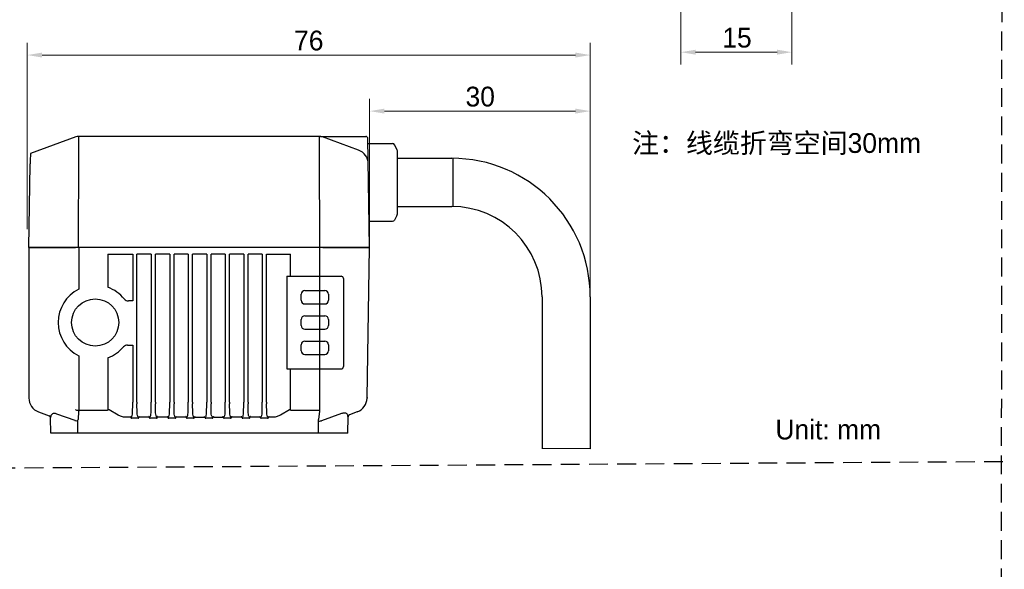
# Model space of a CAD drawing. Header units: millimetres. Extents: x 2329 to 5782, y 1296 to 2780.
# Tile 27 of 123: x 2870 to 3070, y 2217 to 2329. Entities that reach past the tile are written whole.
import ezdxf

# ---------------------------------------------------------------- set-up
doc = ezdxf.new("R2010")
doc.units = ezdxf.units.MM
doc.header["$LTSCALE"] = 0.3
doc.linetypes.add('DASHED', pattern=[19.05, 12.7, -6.35])
doc.layers.add('00-轮廓线', color=7, linetype='Continuous', lineweight=30)
for name, color, linetype in [('00_COMPONENTS', 7, 'Continuous'), ('20_ALL_FEATURES', 7, 'Continuous'), ('50_ALL_DETAILS', 7, 'Continuous'), ('51__DRAFT_DIMS', 7, 'Continuous')]:
    doc.layers.add(name, color=color, linetype=linetype)
doc.styles.add('尺寸值样式', font='兰亭黑 GBK.TTF', dxfattribs={"height": 4})
doc.dimstyles.new('DE（32)', dxfattribs={"dimscale": 0, "dimtxt": 3, "dimasz": 3, "dimexe": 2.5, "dimexo": 0, "dimtad": 1, "dimtoh": 1, "dimdec": 3, "dimlfac": 0.666667, "dimdsep": 46, "dimtxsty": '尺寸值样式', "dimblk": '_FILLED', "dimcen": 0, "dimclrd": 8, "dimclre": 8, "dimclrt": 7, "dimadec": 0, "dimazin": 0, "dimtp": 0.001, "dimtm": 0.001, "dimtfac": 1, "dimtdec": 3, "dimtmove": 0, "dimatfit": 3, "dimldrblk": '_FILLED', "dimfxl": 1, "dimtolj": 1, "dimlwd": 15, "dimlwe": 15, "dimarcsym": 0})

# ---------------------------------------------------------------- blocks, each defined once
blk = doc.blocks.new('_FILLED')
at = {"color": 0, "linetype": 'ByBlock'}
blk.add_solid([(0, 0), (-1, 0.167), (-1, -0.167)], dxfattribs=at)
blk = doc.blocks.new('*D66')
at = {"layer": '51__DRAFT_DIMS', "color": 8, "lineweight": 15}
for p, q in [((3004.04, 2345.65), (3004.04, 2319.45)), ((3026.54, 2345.65), (3026.54, 2319.45)), ((3007.04, 2321.95), (3023.54, 2321.95))]:
    blk.add_line(p, q, dxfattribs=at)
at = {"layer": 'Defpoints', "color": 0}
for p in [(3004.04, 2345.65), (3026.54, 2345.65), (3026.54, 2321.95)]:
    blk.add_point(p, dxfattribs=at)
at = {"layer": '51__DRAFT_DIMS', "color": 8, "linetype": 'ByBlock', "lineweight": 15, "xscale": 3, "yscale": 3, "zscale": 3, "rotation": 180}
blk.add_blockref('_FILLED', (3004.04, 2321.95), dxfattribs=at)
at = {"layer": '51__DRAFT_DIMS', "color": 8, "linetype": 'ByBlock', "lineweight": 15, "xscale": 3, "yscale": 3, "zscale": 3}
blk.add_blockref('_FILLED', (3026.54, 2321.95), dxfattribs=at)
at = {"layer": '51__DRAFT_DIMS', "color": 7, "insert": (3015.42, 2326.89), "char_height": 4, "attachment_point": 2, "style": '尺寸值样式'}
blk.add_mtext('\\A1;15', dxfattribs=at)
blk = doc.blocks.new('*D73')
at = {"layer": '51__DRAFT_DIMS', "color": 8, "lineweight": 15}
for p, q in [((2941.03, 2282.42), (2941.03, 2312.53)), ((2985.7, 2272.44), (2985.7, 2312.53)), ((2944.03, 2310.03), (2982.7, 2310.03))]:
    blk.add_line(p, q, dxfattribs=at)
at = {"layer": 'Defpoints', "color": 0}
for p in [(2985.7, 2310.03), (2941.03, 2282.42), (2985.7, 2272.44)]:
    blk.add_point(p, dxfattribs=at)
at = {"layer": '51__DRAFT_DIMS', "color": 8, "linetype": 'ByBlock', "lineweight": 15, "xscale": 3, "yscale": 3, "zscale": 3, "rotation": 180}
blk.add_blockref('_FILLED', (2941.03, 2310.03), dxfattribs=at)
at = {"layer": '51__DRAFT_DIMS', "color": 8, "linetype": 'ByBlock', "lineweight": 15, "xscale": 3, "yscale": 3, "zscale": 3}
blk.add_blockref('_FILLED', (2985.7, 2310.03), dxfattribs=at)
at = {"layer": '51__DRAFT_DIMS', "color": 7, "insert": (2963.42, 2314.97), "char_height": 4, "attachment_point": 2, "style": '尺寸值样式'}
blk.add_mtext('\\A1;\\A1;30', dxfattribs=at)
blk = doc.blocks.new('*D74')
at = {"layer": '51__DRAFT_DIMS', "color": 8, "lineweight": 15}
for p, q in [((2871.7, 2286.16), (2871.7, 2323.87)), ((2985.7, 2272.44), (2985.7, 2323.87)), ((2874.7, 2321.37), (2982.7, 2321.37))]:
    blk.add_line(p, q, dxfattribs=at)
at = {"layer": 'Defpoints', "color": 0}
for p in [(2985.7, 2321.37), (2871.7, 2286.16), (2985.7, 2272.44)]:
    blk.add_point(p, dxfattribs=at)
at = {"layer": '51__DRAFT_DIMS', "color": 8, "linetype": 'ByBlock', "lineweight": 15, "xscale": 3, "yscale": 3, "zscale": 3, "rotation": 180}
blk.add_blockref('_FILLED', (2871.7, 2321.37), dxfattribs=at)
at = {"layer": '51__DRAFT_DIMS', "color": 8, "linetype": 'ByBlock', "lineweight": 15, "xscale": 3, "yscale": 3, "zscale": 3}
blk.add_blockref('_FILLED', (2985.7, 2321.37), dxfattribs=at)
at = {"layer": '51__DRAFT_DIMS', "color": 7, "insert": (2928.7, 2326.31), "char_height": 4, "attachment_point": 2, "style": '尺寸值样式'}
blk.add_mtext('\\A1;76', dxfattribs=at)

msp = doc.modelspace()

# ---------------------------------------------------------------- linework, layer by layer
at = {"layer": '00-轮廓线', "linetype": 'DASHED'}
for p, q in [((3069.10102, 2428.98334), (3068.13528, 1338.08001)), ((2762.5821, 2237.18276), (3069.54641, 2239.18035))]:
    msp.add_line(p, q, dxfattribs=at)
at = {"layer": '00_COMPONENTS'}
for p, q in [((2940.69965, 2303.48682), (2945.67154, 2303.48682)), ((2946.54129, 2302.30354), (2946.07403, 2303.23807)), ((2946.69965, 2289.59109), (2946.69965, 2301.63255)), ((2946.54129, 2288.9201), (2946.07403, 2287.98557)), ((2941.02832, 2287.73682), (2945.67154, 2287.73682)), ((2872.06282, 2282.41568), (2873.34056, 2282.41353)), ((2873.47928, 2282.42123), (2881.47693, 2282.42123)), ((2882.11086, 2282.42123), (2882.11086, 2273.98524)), ((2930.94577, 2282.42123), (2882.11086, 2282.42123)), ((2888.03381, 2281.10763), (2888.03381, 2274.39315)), ((2888.03381, 2281.10763), (2888.07429, 2281.06672)), ((2888.03381, 2281.10763), (2893.04422, 2281.10763)), ((2893.04422, 2281.10763), (2893.04422, 2271.63561)), ((2896.79422, 2281.10763), (2893.91241, 2281.10763)), ((2900.54422, 2281.10763), (2897.66241, 2281.10763)), ((2904.29422, 2281.10763), (2901.41241, 2281.10763)), ((2908.04422, 2281.10763), (2905.16241, 2281.10763)), ((2911.79422, 2281.10763), (2908.91241, 2281.10763)), ((2915.54422, 2281.10763), (2912.66241, 2281.10763)), ((2919.29422, 2281.10763), (2916.41241, 2281.10763)), ((2920.16241, 2281.10763), (2925.02282, 2281.10763)), ((2925.02282, 2276.64623), (2925.02282, 2281.10763)), ((2930.94577, 2276.64623), (2930.94577, 2282.42123)), ((2931.5797, 2282.42123), (2939.57694, 2282.42123)), ((2940.9938, 2282.42115), (2939.71577, 2282.42576)), ((2940.9938, 2282.42115), (2941.02832, 2282.42123)), ((2924.24707, 2276.64623), (2935.25332, 2276.64623)), ((2930.94879, 2273.72123), (2930.94577, 2276.64623)), ((2927.15332, 2271.77123), (2927.15332, 2272.97123)), ((2927.90332, 2273.72123), (2931.95332, 2273.72123)), ((2930.9422, 2271.02123), (2930.9422, 2273.72123)), ((2932.70332, 2272.97123), (2932.70332, 2271.77123)), ((2893.04422, 2271.63561), (2892.16712, 2271.63561)), ((2927.90332, 2271.02123), (2931.95332, 2271.02123)), ((2930.94879, 2268.62123), (2930.94879, 2271.02123)), ((2927.90332, 2268.62123), (2931.95332, 2268.62123))]:
    msp.add_line(p, q, dxfattribs=at)
at = {"layer": '00_COMPONENTS', "color": 7}
for p, q in [((2946.69965, 2300.48682), (2957.64965, 2300.48682)), ((2946.69965, 2290.73682), (2957.64965, 2290.73682)), ((2872.02832, 2282.42123), (2872.02832, 2252.00127)), ((2893.91241, 2251.12689), (2893.91241, 2281.10763)), ((2896.79422, 2281.10763), (2896.79422, 2251.12689)), ((2897.66241, 2251.12689), (2897.66241, 2281.10763)), ((2900.54422, 2281.10763), (2900.54422, 2251.12689)), ((2901.41241, 2251.12689), (2901.41241, 2281.10763)), ((2904.29422, 2281.10763), (2904.29422, 2251.12689)), ((2905.16241, 2251.12689), (2905.16241, 2281.10763)), ((2908.04422, 2281.10763), (2908.04422, 2251.12689)), ((2908.91241, 2251.12689), (2908.91241, 2281.10763)), ((2911.79422, 2281.10763), (2911.79422, 2251.12689)), ((2912.66241, 2251.12689), (2912.66241, 2281.10763)), ((2915.54422, 2281.10763), (2915.54422, 2251.12689)), ((2916.41241, 2251.12689), (2916.41241, 2281.10763)), ((2919.29422, 2281.10763), (2919.29422, 2251.12689)), ((2920.16241, 2251.12689), (2920.16241, 2281.10763)), ((2940.49765, 2252.01952), (2941.02832, 2282.42123)), ((2924.24707, 2276.64623), (2924.24707, 2257.89623)), ((2935.70332, 2276.19623), (2935.70332, 2258.34623)), ((2975.94965, 2272.43682), (2975.94965, 2241.74995)), ((2985.69965, 2272.43682), (2985.69965, 2241.73398)), ((2927.15332, 2266.67123), (2927.15332, 2267.87123)), ((2930.9422, 2265.92123), (2930.9422, 2268.62123)), ((2932.70332, 2267.87123), (2932.70332, 2266.67123)), ((2927.90332, 2265.92123), (2931.95332, 2265.92123)), ((2930.94879, 2263.52123), (2930.94879, 2265.92123)), ((2927.90332, 2263.52123), (2931.95332, 2263.52123)), ((2930.9422, 2260.82123), (2930.9422, 2263.52123)), ((2892.00406, 2262.71068), (2893.04422, 2262.71068)), ((2893.04422, 2262.71068), (2893.04422, 2251.12689)), ((2927.15332, 2261.57123), (2927.15332, 2262.77123)), ((2932.70332, 2262.77123), (2932.70332, 2261.57123)), ((2882.11086, 2260.55722), (2882.11086, 2249.33336)), ((2888.03381, 2260.14932), (2888.03381, 2249.56147)), ((2927.90332, 2260.82123), (2931.95332, 2260.82123)), ((2930.94577, 2249.33336), (2930.94879, 2260.82123)), ((2924.24707, 2257.89623), (2935.25332, 2257.89623)), ((2925.02282, 2249.56147), (2925.02282, 2257.89623)), ((2872.02832, 2252.10649), (2872.02832, 2252.00127)), ((2940.49923, 2252.11016), (2940.49673, 2251.96662)), ((2874.00226, 2249.18219), (2876.10351, 2248.41739)), ((2882.08287, 2249.33304), (2881.97575, 2247.64509)), ((2882.11086, 2249.54549), (2887.95687, 2249.54549)), ((2890.08659, 2248.56219), (2888.25707, 2249.60763)), ((2893.01206, 2249.03004), (2893.04259, 2250.79384)), ((2893.94457, 2249.03004), (2893.91404, 2250.79384)), ((2896.76206, 2249.03004), (2896.79259, 2250.79384)), ((2897.69457, 2249.03004), (2897.66404, 2250.79384)), ((2900.51206, 2249.03004), (2900.54259, 2250.79384)), ((2901.44457, 2249.03004), (2901.41404, 2250.79384)), ((2904.26206, 2249.03004), (2904.29259, 2250.79384)), ((2905.19457, 2249.03004), (2905.16404, 2250.79384)), ((2908.01206, 2249.03004), (2908.04259, 2250.79384)), ((2908.94457, 2249.03004), (2908.91404, 2250.79384)), ((2911.76206, 2249.03004), (2911.79259, 2250.79384)), ((2912.69457, 2249.03004), (2912.66404, 2250.79384)), ((2915.51206, 2249.03004), (2915.54259, 2250.79384)), ((2916.44457, 2249.03004), (2916.41404, 2250.79384)), ((2919.26206, 2249.03004), (2919.29259, 2250.79384)), ((2920.19457, 2249.03004), (2920.16404, 2250.79384)), ((2924.79956, 2249.60763), (2922.97004, 2248.56219)), ((2925.0994, 2249.54549), (2930.94577, 2249.54549)), ((2930.74588, 2247.64398), (2930.96517, 2249.33336)), ((2930.94577, 2249.54549), (2930.96999, 2249.54534)), ((2938.52325, 2249.1999), (2936.95683, 2248.62977)), ((2876.39953, 2248.00239), (2876.41939, 2247.99342)), ((2876.45332, 2244.92123), (2876.39953, 2248.00239)), ((2877.59461, 2248.82256), (2881.30569, 2247.48879)), ((2881.95619, 2244.92123), (2881.95619, 2247.33475)), ((2892.41243, 2248.10763), (2891.57501, 2248.10763)), ((2894.12386, 2247.91786), (2892.83254, 2247.91789)), ((2896.16243, 2248.10763), (2894.54421, 2248.10763)), ((2897.87386, 2247.91786), (2896.58254, 2247.91789)), ((2899.91243, 2248.10763), (2898.29421, 2248.10763)), ((2901.62386, 2247.91786), (2900.33254, 2247.91789)), ((2903.66243, 2248.10763), (2902.04421, 2248.10763)), ((2905.3744, 2247.91793), (2904.08254, 2247.91789)), ((2905.79421, 2248.10763), (2907.41243, 2248.10763)), ((2909.1244, 2247.91793), (2907.83224, 2247.91793)), ((2909.54421, 2248.10763), (2911.16243, 2248.10763)), ((2912.87386, 2247.91786), (2911.58224, 2247.91793)), ((2914.91243, 2248.10763), (2913.29421, 2248.10763)), ((2916.62386, 2247.91786), (2915.33254, 2247.91789)), ((2918.66243, 2248.10763), (2917.04421, 2248.10763)), ((2920.37386, 2247.91786), (2919.08254, 2247.91789)), ((2921.48162, 2248.10763), (2920.79421, 2248.10763)), ((2930.67517, 2244.92123), (2930.67517, 2247.64509)), ((2931.36861, 2247.43567), (2935.41564, 2248.90005)), ((2936.60332, 2244.92123), (2936.6608, 2248.21477)), ((2936.60332, 2244.92123), (2876.45332, 2244.92123)), ((2985.70165, 2241.75234), (2975.90788, 2241.76559))]:
    msp.add_line(p, q, dxfattribs=at)
msp.add_circle((2885.45332, 2267.27123), 4.76955, dxfattribs=at)
at = {"layer": '00_COMPONENTS'}
for centre, radius, start, end in [((2945.67154, 2303.03682), 0.45, 26.5650512, 90), ((2945.19965, 2301.63272), 1.5, 0, 26.5650512), ((2942.49722, 2293.66275), 5.76522, 309.0279097, 309.1708699), ((2945.19965, 2289.59092), 1.5, 333.4349488, 0), ((2945.67154, 2288.18682), 0.45, 270, 333.4349488), ((2940.72832, 2285.04623), 0.3, 332.3669514, 0), ((2881.79389, 2040.48927), 241.93217, 89.9249348, 90.0750652), ((2931.26274, 2040.48927), 241.93217, 89.9249348, 90.0750652), ((2935.25332, 2276.19623), 0.45, 0, 90), ((2885.45332, 2267.27123), 7.575, 38.8845939, 70.0829382), ((2927.90332, 2272.97123), 0.75, 90, 180), ((2931.95332, 2272.97123), 0.75, 0, 90), ((2892.16712, 2272.68561), 1.05, 218.8845939, 270), ((2927.90332, 2271.77123), 0.75, 180, 270), ((2931.95332, 2271.77123), 0.75, 270, 0), ((2927.90332, 2267.87123), 0.75, 90, 180), ((2931.95332, 2267.87123), 0.75, 0, 90)]:
    msp.add_arc(centre, radius, start, end, dxfattribs=at)
at = {"layer": '00_COMPONENTS', "color": 7}
for centre, radius, start, end in [((2957.64965, 2272.43682), 28.05, 0, 90), ((2957.64965, 2272.43682), 18.3, 0, 90), ((2885.45332, 2267.27123), 7.5, 116.4656414, 243.5343586), ((2927.90332, 2266.67123), 0.75, 180, 270), ((2931.95332, 2266.67123), 0.75, 270, 0), ((2927.90332, 2262.77123), 0.75, 90, 180), ((2931.95332, 2262.77123), 0.75, 0, 90), ((2885.45332, 2267.27123), 7.575, 289.9170618, 319.4207507), ((2892.00406, 2261.66068), 1.05, 90, 139.4207507), ((2927.90332, 2261.57123), 0.75, 180, 270), ((2931.95332, 2261.57123), 0.75, 270, 0), ((2935.25332, 2258.34623), 0.45, 270, 0), ((2875.02832, 2252.00127), 3, 180, 250), ((2861.44971, 2251.1154), 31.59452, 359.4168532, 0.020826), ((2925.50419, 2251.11539), 31.59178, 179.9791478, 180.583173), ((2865.19971, 2251.1154), 31.59452, 359.4168532, 0.020826), ((2929.25419, 2251.11539), 31.59178, 179.9791478, 180.583173), ((2868.94971, 2251.1154), 31.59452, 359.4168532, 0.020826), ((2933.00419, 2251.11539), 31.59178, 179.9791478, 180.583173), ((2872.69971, 2251.1154), 31.59452, 359.4168532, 0.020826), ((2936.75419, 2251.11539), 31.59178, 179.9791478, 180.583173), ((2876.44971, 2251.1154), 31.59452, 359.4168532, 0.020826), ((2940.50419, 2251.11539), 31.59178, 179.9791478, 180.583173), ((2880.19971, 2251.1154), 31.59452, 359.4168532, 0.020826), ((2944.25419, 2251.11539), 31.59178, 179.9791478, 180.583173), ((2883.94971, 2251.1154), 31.59452, 359.4168532, 0.020826), ((2948.00419, 2251.11539), 31.59178, 179.9791478, 180.583173), ((2887.69971, 2251.1154), 31.59452, 359.4168532, 0.020826), ((2951.75419, 2251.11539), 31.59178, 179.9791478, 180.583173), ((2937.49719, 2252.01898), 3, 290, 359), ((2881.18129, 2248.18056), 1.45825, 76.8004801, 78.302957), ((2882.11086, 2247.67063), 1.87486, 89.9999862, 91.0689954), ((2882.11086, 2248.13332), 1.20004, 90.0000228, 91.3361824), ((2875.9496, 2247.99453), 0.45, 1, 70), ((2875.81085, 2247.91916), 0.61305, 6.9574241, 8.0477462), ((2880.67786, 2246.08397), 1.53874, 64.7148122, 65.9194383), ((2930.67516, 2245.87955), 1.4552, 87.7614109, 89.9997426), ((2931.0009, 2248.45146), 1.08029, 284.9151502, 289.8997488), ((2937.11074, 2248.20691), 0.45, 110, 179)]:
    msp.add_arc(centre, radius, start, end, dxfattribs=at)
at = {"layer": '00_COMPONENTS'}
for points, knots in [([(2872.02832, 2282.42123), (2872.029, 2282.42065), (2872.03165, 2282.41903), (2872.03851, 2282.41802), (2872.04919, 2282.41664), (2872.05783, 2282.41568), (2872.06282, 2282.41568)], [0, 0, 0, 0, 0.073683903, 0.265171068, 0.574989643, 1, 1, 1, 1]), ([(2873.47928, 2282.42123), (2873.46516, 2282.42123), (2873.43843, 2282.4193), (2873.4009, 2282.41719), (2873.36876, 2282.41563), (2873.34928, 2282.41351), (2873.34056, 2282.41352)], [0, 0, 0, 0, 0.304891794, 0.577951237, 0.811738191, 1, 1, 1, 1]), ([(2939.57694, 2282.42123), (2939.59107, 2282.42123), (2939.6178, 2282.42313), (2939.65535, 2282.42488), (2939.68753, 2282.42514), (2939.70706, 2282.4258), (2939.71577, 2282.42576)], [0, 0, 0, 0, 0.305019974, 0.578143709, 0.811854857, 1, 1, 1, 1])]:
    msp.add_open_spline(points, degree=3, knots=knots, dxfattribs=at)
at = {"layer": '00_COMPONENTS', "color": 7}
for points in [[(2873.99501, 2249.18593), (2873.99725, 2249.1844), (2873.9997, 2249.18312), (2874.00226, 2249.18219)], [(2888.03381, 2249.56147), (2888.01075, 2249.54905), (2887.98306, 2249.54549), (2887.95687, 2249.54549)], [(2925.0994, 2249.54549), (2925.07332, 2249.5455), (2925.04578, 2249.54911), (2925.02282, 2249.56147)]]:
    msp.add_open_spline(points, degree=3, dxfattribs=at)
for points, knots in [([(2881.51427, 2249.60028), (2881.6041, 2249.57923), (2881.79097, 2249.55028), (2881.97971, 2249.54338), (2882.07588, 2249.54517)], [0, 0, 0, 0, 0.489590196, 1, 1, 1, 1]), ([(2888.25707, 2249.60764), (2888.23966, 2249.60347), (2888.16557, 2249.58654), (2888.091, 2249.57171), (2888.03381, 2249.56147)], [0, 0, 0, 0, 0.235576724, 1, 1, 1, 1]), ([(2925.02282, 2249.56147), (2925.00334, 2249.56495), (2924.92863, 2249.57889), (2924.85424, 2249.59461), (2924.79956, 2249.60761)], [0, 0, 0, 0, 0.260414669, 1, 1, 1, 1]), ([(2876.41939, 2247.99342), (2876.43456, 2248.13526), (2876.47595, 2248.345), (2876.59412, 2248.5975), (2876.71924, 2248.75896), (2876.89123, 2248.87952), (2877.10903, 2248.93511), (2877.35276, 2248.91442), (2877.51376, 2248.85862), (2877.59461, 2248.82256)], [0, 0, 0, 0, 0.243511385, 0.359683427, 0.473369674, 0.588361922, 0.711512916, 0.848889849, 1, 1, 1, 1]), ([(2881.33509, 2247.47528), (2881.38238, 2247.45296), (2881.58045, 2247.37342), (2881.79537, 2247.33817), (2881.95619, 2247.33491)], [0, 0, 0, 0, 0.245324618, 1, 1, 1, 1]), ([(2881.9562, 2247.33475), (2881.95854, 2247.36326), (2881.9658, 2247.46667), (2881.97069, 2247.57021), (2881.97567, 2247.64509)], [0, 0, 0, 0, 0.276004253, 1, 1, 1, 1]), ([(2891.57501, 2248.10763), (2891.30567, 2248.10763), (2890.7781, 2248.19053), (2890.29969, 2248.42218), (2890.08659, 2248.56219)], [0, 0, 0, 0, 0.513694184, 1, 1, 1, 1]), ([(2892.60908, 2248.29124), (2892.59945, 2248.27034), (2892.57806, 2248.22921), (2892.53741, 2248.17203), (2892.48452, 2248.12346), (2892.43654, 2248.10759), (2892.41243, 2248.10763)], [0, 0, 0, 0, 0.2449084, 0.492154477, 0.743429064, 1, 1, 1, 1]), ([(2892.60908, 2248.29124), (2892.62046, 2248.24095), (2892.65074, 2248.14438), (2892.67858, 2248.04718), (2892.69006, 2247.99901)], [0, 0, 0, 0, 0.510122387, 1, 1, 1, 1]), ([(2892.68929, 2247.99808), (2892.75363, 2248.06576), (2892.85289, 2248.22651), (2892.97476, 2248.57323), (2893.00892, 2248.84847), (2893.01206, 2249.03004)], [0, 0, 0, 0, 0.254598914, 0.504874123, 1, 1, 1, 1]), ([(2892.68929, 2247.99808), (2892.69255, 2247.98443), (2892.70543, 2247.95735), (2892.7427, 2247.93145), (2892.78673, 2247.91979), (2892.81729, 2247.91789), (2892.83254, 2247.91789)], [0, 0, 0, 0, 0.23736708, 0.484302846, 0.741989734, 1, 1, 1, 1]), ([(2894.26667, 2247.99894), (2894.20242, 2248.06654), (2894.10346, 2248.22726), (2893.9818, 2248.57363), (2893.94771, 2248.84863), (2893.94457, 2249.03004)], [0, 0, 0, 0, 0.254538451, 0.504819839, 1, 1, 1, 1]), ([(2894.12386, 2247.91786), (2894.13918, 2247.91786), (2894.16993, 2247.9197), (2894.21412, 2247.9315), (2894.25169, 2247.95752), (2894.26382, 2247.98517), (2894.26667, 2247.99894)], [0, 0, 0, 0, 0.25814154, 0.51634329, 0.763287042, 1, 1, 1, 1]), ([(2894.26667, 2247.99894), (2894.27669, 2248.04744), (2894.30671, 2248.14417), (2894.33615, 2248.24094), (2894.34755, 2248.29123)], [0, 0, 0, 0, 0.489922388, 1, 1, 1, 1]), ([(2894.54421, 2248.10763), (2894.52011, 2248.10758), (2894.47218, 2248.12354), (2894.4192, 2248.17197), (2894.3786, 2248.22921), (2894.35717, 2248.27033), (2894.34755, 2248.29124)], [0, 0, 0, 0, 0.256412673, 0.507727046, 0.755062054, 1, 1, 1, 1]), ([(2896.35908, 2248.29124), (2896.34945, 2248.27034), (2896.32806, 2248.22921), (2896.28741, 2248.17203), (2896.23452, 2248.12346), (2896.18654, 2248.10759), (2896.16243, 2248.10763)], [0, 0, 0, 0, 0.2449084, 0.492154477, 0.743429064, 1, 1, 1, 1]), ([(2896.35908, 2248.29124), (2896.37046, 2248.24095), (2896.40073, 2248.14438), (2896.42858, 2248.04718), (2896.44006, 2247.99901)], [0, 0, 0, 0, 0.510101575, 1, 1, 1, 1]), ([(2896.43929, 2247.99808), (2896.50363, 2248.06576), (2896.60289, 2248.22651), (2896.72476, 2248.57323), (2896.75892, 2248.84847), (2896.76206, 2249.03004)], [0, 0, 0, 0, 0.254598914, 0.504874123, 1, 1, 1, 1]), ([(2896.43929, 2247.99808), (2896.44255, 2247.98443), (2896.45543, 2247.95735), (2896.4927, 2247.93145), (2896.53673, 2247.91979), (2896.56729, 2247.91789), (2896.58254, 2247.91789)], [0, 0, 0, 0, 0.23736708, 0.484302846, 0.741989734, 1, 1, 1, 1]), ([(2898.01667, 2247.99894), (2897.95242, 2248.06654), (2897.85346, 2248.22726), (2897.7318, 2248.57363), (2897.69771, 2248.84863), (2897.69457, 2249.03004)], [0, 0, 0, 0, 0.254538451, 0.504819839, 1, 1, 1, 1]), ([(2897.87386, 2247.91786), (2897.88918, 2247.91786), (2897.91993, 2247.9197), (2897.96412, 2247.9315), (2898.00169, 2247.95752), (2898.01382, 2247.98517), (2898.01667, 2247.99894)], [0, 0, 0, 0, 0.25814154, 0.51634329, 0.763287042, 1, 1, 1, 1]), ([(2898.01667, 2247.99894), (2898.02669, 2248.04744), (2898.05671, 2248.14417), (2898.08615, 2248.24095), (2898.09755, 2248.29123)], [0, 0, 0, 0, 0.48995424, 1, 1, 1, 1]), ([(2898.29421, 2248.10763), (2898.27011, 2248.10758), (2898.22218, 2248.12354), (2898.1692, 2248.17197), (2898.1286, 2248.22921), (2898.10717, 2248.27033), (2898.09755, 2248.29124)], [0, 0, 0, 0, 0.256412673, 0.507727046, 0.755062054, 1, 1, 1, 1]), ([(2900.10908, 2248.29124), (2900.09945, 2248.27034), (2900.07806, 2248.22921), (2900.03741, 2248.17203), (2899.98452, 2248.12346), (2899.93654, 2248.10759), (2899.91243, 2248.10763)], [0, 0, 0, 0, 0.2449084, 0.492154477, 0.743429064, 1, 1, 1, 1]), ([(2900.10908, 2248.29124), (2900.12046, 2248.24095), (2900.15074, 2248.14438), (2900.17858, 2248.04718), (2900.19006, 2247.99901)], [0, 0, 0, 0, 0.510116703, 1, 1, 1, 1]), ([(2900.18929, 2247.99808), (2900.25363, 2248.06576), (2900.35289, 2248.22651), (2900.47476, 2248.57323), (2900.50892, 2248.84847), (2900.51206, 2249.03004)], [0, 0, 0, 0, 0.254598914, 0.504874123, 1, 1, 1, 1]), ([(2900.18929, 2247.99808), (2900.19255, 2247.98443), (2900.20543, 2247.95735), (2900.2427, 2247.93145), (2900.28673, 2247.91979), (2900.31729, 2247.91789), (2900.33254, 2247.91789)], [0, 0, 0, 0, 0.23736708, 0.484302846, 0.741989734, 1, 1, 1, 1]), ([(2901.76667, 2247.99894), (2901.70242, 2248.06654), (2901.60346, 2248.22726), (2901.4818, 2248.57363), (2901.44771, 2248.84863), (2901.44457, 2249.03004)], [0, 0, 0, 0, 0.254538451, 0.504819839, 1, 1, 1, 1]), ([(2901.62386, 2247.91786), (2901.63918, 2247.91786), (2901.66993, 2247.9197), (2901.71412, 2247.9315), (2901.75169, 2247.95752), (2901.76382, 2247.98517), (2901.76667, 2247.99894)], [0, 0, 0, 0, 0.25814154, 0.51634329, 0.763287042, 1, 1, 1, 1]), ([(2901.76667, 2247.99894), (2901.77669, 2248.04744), (2901.80671, 2248.14417), (2901.83615, 2248.24095), (2901.84755, 2248.29123)], [0, 0, 0, 0, 0.489947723, 1, 1, 1, 1]), ([(2902.04421, 2248.10763), (2902.02011, 2248.10758), (2901.97218, 2248.12354), (2901.9192, 2248.17197), (2901.8786, 2248.22921), (2901.85717, 2248.27033), (2901.84755, 2248.29124)], [0, 0, 0, 0, 0.256412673, 0.507727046, 0.755062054, 1, 1, 1, 1]), ([(2903.85908, 2248.29124), (2903.84945, 2248.27034), (2903.82806, 2248.22921), (2903.78741, 2248.17203), (2903.73452, 2248.12346), (2903.68654, 2248.10759), (2903.66243, 2248.10763)], [0, 0, 0, 0, 0.2449084, 0.492154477, 0.743429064, 1, 1, 1, 1]), ([(2903.85908, 2248.29124), (2903.87046, 2248.24095), (2903.90074, 2248.14438), (2903.92858, 2248.04718), (2903.94006, 2247.99901)], [0, 0, 0, 0, 0.510121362, 1, 1, 1, 1]), ([(2903.93929, 2247.99808), (2904.00363, 2248.06576), (2904.10289, 2248.22651), (2904.22476, 2248.57323), (2904.25892, 2248.84847), (2904.26206, 2249.03004)], [0, 0, 0, 0, 0.254598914, 0.504874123, 1, 1, 1, 1]), ([(2903.93929, 2247.99808), (2903.94255, 2247.98443), (2903.95543, 2247.95735), (2903.9927, 2247.93145), (2904.03673, 2247.91979), (2904.06729, 2247.91789), (2904.08254, 2247.91789)], [0, 0, 0, 0, 0.23736708, 0.484302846, 0.741989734, 1, 1, 1, 1]), ([(2905.51662, 2247.99899), (2905.45238, 2248.06659), (2905.35343, 2248.2273), (2905.2318, 2248.57366), (2905.19771, 2248.84864), (2905.19457, 2249.03004)], [0, 0, 0, 0, 0.254537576, 0.504818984, 1, 1, 1, 1]), ([(2905.3744, 2247.91793), (2905.38967, 2247.91793), (2905.42029, 2247.9199), (2905.46432, 2247.93168), (2905.50169, 2247.95771), (2905.51379, 2247.98526), (2905.51662, 2247.99899)], [0, 0, 0, 0, 0.258106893, 0.516306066, 0.763074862, 1, 1, 1, 1]), ([(2905.51662, 2247.99899), (2905.52662, 2248.04749), (2905.55672, 2248.14419), (2905.58617, 2248.24095), (2905.59755, 2248.29123)], [0, 0, 0, 0, 0.489950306, 1, 1, 1, 1]), ([(2905.59755, 2248.29123), (2905.6072, 2248.27029), (2905.62863, 2248.2291), (2905.66936, 2248.17189), (2905.7223, 2248.12345), (2905.77017, 2248.10763), (2905.79421, 2248.10763)], [0, 0, 0, 0, 0.245410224, 0.492960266, 0.74422745, 1, 1, 1, 1]), ([(2907.41243, 2248.10763), (2907.43645, 2248.10763), (2907.48432, 2248.12345), (2907.53727, 2248.17188), (2907.578, 2248.22909), (2907.59943, 2248.27029), (2907.60908, 2248.29124)], [0, 0, 0, 0, 0.255720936, 0.507000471, 0.754566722, 1, 1, 1, 1]), ([(2907.60908, 2248.29124), (2907.62046, 2248.24095), (2907.64991, 2248.14418), (2907.68003, 2248.04748), (2907.69003, 2247.99897)], [0, 0, 0, 0, 0.510073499, 1, 1, 1, 1]), ([(2907.69003, 2247.99898), (2907.7543, 2248.06658), (2907.8532, 2248.22734), (2907.97485, 2248.57368), (2908.00892, 2248.84865), (2908.01206, 2249.03004)], [0, 0, 0, 0, 0.254583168, 0.50485906, 1, 1, 1, 1]), ([(2907.69003, 2247.99898), (2907.69285, 2247.9853), (2907.70476, 2247.95764), (2907.74222, 2247.93167), (2907.78631, 2247.92002), (2907.81691, 2247.91793), (2907.83224, 2247.91793)], [0, 0, 0, 0, 0.235913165, 0.484219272, 0.740967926, 1, 1, 1, 1]), ([(2909.26662, 2247.99899), (2909.20238, 2248.06659), (2909.10343, 2248.2273), (2908.9818, 2248.57366), (2908.94771, 2248.84864), (2908.94457, 2249.03004)], [0, 0, 0, 0, 0.254537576, 0.504818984, 1, 1, 1, 1]), ([(2909.1244, 2247.91793), (2909.13967, 2247.91793), (2909.17029, 2247.9199), (2909.21432, 2247.93168), (2909.25169, 2247.95771), (2909.26379, 2247.98526), (2909.26662, 2247.99899)], [0, 0, 0, 0, 0.258106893, 0.516306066, 0.763074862, 1, 1, 1, 1]), ([(2909.26662, 2247.99899), (2909.27662, 2248.04749), (2909.30672, 2248.14419), (2909.33617, 2248.24095), (2909.34755, 2248.29123)], [0, 0, 0, 0, 0.489942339, 1, 1, 1, 1]), ([(2909.34755, 2248.29123), (2909.3572, 2248.27029), (2909.37863, 2248.2291), (2909.41936, 2248.17189), (2909.4723, 2248.12345), (2909.52017, 2248.10763), (2909.54421, 2248.10763)], [0, 0, 0, 0, 0.245410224, 0.492960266, 0.74422745, 1, 1, 1, 1]), ([(2911.16243, 2248.10763), (2911.18645, 2248.10763), (2911.23432, 2248.12345), (2911.28727, 2248.17188), (2911.328, 2248.22909), (2911.34943, 2248.27029), (2911.35908, 2248.29124)], [0, 0, 0, 0, 0.255720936, 0.507000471, 0.754566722, 1, 1, 1, 1]), ([(2911.35908, 2248.29124), (2911.37046, 2248.24095), (2911.39991, 2248.14418), (2911.43003, 2248.04748), (2911.44003, 2247.99897)], [0, 0, 0, 0, 0.510082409, 1, 1, 1, 1]), ([(2911.44003, 2247.99898), (2911.5043, 2248.06658), (2911.6032, 2248.22734), (2911.72485, 2248.57368), (2911.75892, 2248.84865), (2911.76206, 2249.03004)], [0, 0, 0, 0, 0.254583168, 0.50485906, 1, 1, 1, 1]), ([(2911.44003, 2247.99898), (2911.44285, 2247.9853), (2911.45476, 2247.95764), (2911.49222, 2247.93167), (2911.53631, 2247.92002), (2911.56691, 2247.91793), (2911.58224, 2247.91793)], [0, 0, 0, 0, 0.235913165, 0.484219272, 0.740967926, 1, 1, 1, 1]), ([(2913.01667, 2247.99894), (2912.95242, 2248.06654), (2912.85346, 2248.22726), (2912.7318, 2248.57363), (2912.69771, 2248.84863), (2912.69457, 2249.03004)], [0, 0, 0, 0, 0.254538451, 0.504819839, 1, 1, 1, 1]), ([(2912.87386, 2247.91786), (2912.88918, 2247.91786), (2912.91993, 2247.9197), (2912.96412, 2247.9315), (2913.00169, 2247.95752), (2913.01382, 2247.98517), (2913.01667, 2247.99894)], [0, 0, 0, 0, 0.25814154, 0.51634329, 0.763287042, 1, 1, 1, 1]), ([(2913.01667, 2247.99894), (2913.02669, 2248.04744), (2913.05671, 2248.14417), (2913.08615, 2248.24094), (2913.09755, 2248.29123)], [0, 0, 0, 0, 0.489933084, 1, 1, 1, 1]), ([(2913.29421, 2248.10763), (2913.27011, 2248.10758), (2913.22218, 2248.12354), (2913.1692, 2248.17197), (2913.1286, 2248.22921), (2913.10717, 2248.27033), (2913.09755, 2248.29124)], [0, 0, 0, 0, 0.256412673, 0.507727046, 0.755062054, 1, 1, 1, 1]), ([(2915.10908, 2248.29124), (2915.09945, 2248.27034), (2915.07806, 2248.22921), (2915.03741, 2248.17203), (2914.98452, 2248.12346), (2914.93654, 2248.10759), (2914.91243, 2248.10763)], [0, 0, 0, 0, 0.2449084, 0.492154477, 0.743429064, 1, 1, 1, 1]), ([(2915.10908, 2248.29124), (2915.12046, 2248.24095), (2915.15074, 2248.14438), (2915.17858, 2248.04718), (2915.19006, 2247.99901)], [0, 0, 0, 0, 0.510122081, 1, 1, 1, 1]), ([(2915.18929, 2247.99808), (2915.25363, 2248.06576), (2915.35289, 2248.22651), (2915.47476, 2248.57323), (2915.50892, 2248.84847), (2915.51206, 2249.03004)], [0, 0, 0, 0, 0.254598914, 0.504874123, 1, 1, 1, 1]), ([(2915.18929, 2247.99808), (2915.19255, 2247.98443), (2915.20543, 2247.95735), (2915.2427, 2247.93145), (2915.28673, 2247.91979), (2915.31729, 2247.91789), (2915.33254, 2247.91789)], [0, 0, 0, 0, 0.23736708, 0.484302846, 0.741989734, 1, 1, 1, 1]), ([(2916.76667, 2247.99894), (2916.70242, 2248.06654), (2916.60346, 2248.22726), (2916.4818, 2248.57363), (2916.44771, 2248.84863), (2916.44457, 2249.03004)], [0, 0, 0, 0, 0.254538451, 0.504819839, 1, 1, 1, 1]), ([(2916.62386, 2247.91786), (2916.63918, 2247.91786), (2916.66993, 2247.9197), (2916.71412, 2247.9315), (2916.75169, 2247.95752), (2916.76382, 2247.98517), (2916.76667, 2247.99894)], [0, 0, 0, 0, 0.25814154, 0.51634329, 0.763287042, 1, 1, 1, 1]), ([(2916.76667, 2247.99894), (2916.77669, 2248.04744), (2916.80671, 2248.14417), (2916.83615, 2248.24094), (2916.84755, 2248.29123)], [0, 0, 0, 0, 0.489931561, 1, 1, 1, 1]), ([(2917.04421, 2248.10763), (2917.02011, 2248.10758), (2916.97218, 2248.12354), (2916.9192, 2248.17197), (2916.8786, 2248.22921), (2916.85717, 2248.27033), (2916.84755, 2248.29124)], [0, 0, 0, 0, 0.256412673, 0.507727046, 0.755062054, 1, 1, 1, 1]), ([(2918.85908, 2248.29124), (2918.84945, 2248.27034), (2918.82806, 2248.22921), (2918.78741, 2248.17203), (2918.73452, 2248.12346), (2918.68654, 2248.10759), (2918.66243, 2248.10763)], [0, 0, 0, 0, 0.2449084, 0.492154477, 0.743429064, 1, 1, 1, 1]), ([(2918.85908, 2248.29124), (2918.87046, 2248.24095), (2918.90075, 2248.14438), (2918.92858, 2248.04718), (2918.94006, 2247.99901)], [0, 0, 0, 0, 0.510131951, 1, 1, 1, 1]), ([(2918.93929, 2247.99808), (2919.00363, 2248.06576), (2919.10289, 2248.22651), (2919.22476, 2248.57323), (2919.25892, 2248.84847), (2919.26206, 2249.03004)], [0, 0, 0, 0, 0.254598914, 0.504874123, 1, 1, 1, 1]), ([(2918.93929, 2247.99808), (2918.94255, 2247.98443), (2918.95543, 2247.95735), (2918.9927, 2247.93145), (2919.03673, 2247.91979), (2919.06729, 2247.91789), (2919.08254, 2247.91789)], [0, 0, 0, 0, 0.23736708, 0.484302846, 0.741989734, 1, 1, 1, 1]), ([(2920.51667, 2247.99894), (2920.45242, 2248.06654), (2920.35346, 2248.22726), (2920.2318, 2248.57363), (2920.19771, 2248.84863), (2920.19457, 2249.03004)], [0, 0, 0, 0, 0.254538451, 0.504819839, 1, 1, 1, 1]), ([(2920.37386, 2247.91786), (2920.38918, 2247.91786), (2920.41993, 2247.9197), (2920.46412, 2247.9315), (2920.50169, 2247.95752), (2920.51382, 2247.98517), (2920.51667, 2247.99894)], [0, 0, 0, 0, 0.25814154, 0.51634329, 0.763287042, 1, 1, 1, 1]), ([(2920.51667, 2247.99894), (2920.52669, 2248.04744), (2920.55671, 2248.14417), (2920.58615, 2248.24094), (2920.59755, 2248.29123)], [0, 0, 0, 0, 0.489924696, 1, 1, 1, 1]), ([(2920.79421, 2248.10763), (2920.77011, 2248.10758), (2920.72218, 2248.12354), (2920.6692, 2248.17197), (2920.6286, 2248.22921), (2920.60717, 2248.27033), (2920.59755, 2248.29124)], [0, 0, 0, 0, 0.256412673, 0.507727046, 0.755062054, 1, 1, 1, 1]), ([(2922.97004, 2248.56219), (2922.75691, 2248.42214), (2922.27849, 2248.19051), (2921.75092, 2248.10763), (2921.48162, 2248.10763)], [0, 0, 0, 0, 0.486385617, 1, 1, 1, 1]), ([(2930.732, 2247.33364), (2930.77895, 2247.3318), (2930.96349, 2247.33238), (2931.1484, 2247.36436), (2931.27896, 2247.40757)], [0, 0, 0, 0, 0.254662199, 1, 1, 1, 1]), ([(2935.41564, 2248.90005), (2935.48956, 2248.93323), (2935.6367, 2248.98787), (2935.85897, 2249.02739), (2936.06578, 2249.01515), (2936.24485, 2248.9507), (2936.38763, 2248.8428), (2936.4944, 2248.70486), (2936.57033, 2248.54658), (2936.60329, 2248.43322), (2936.61631, 2248.37499)], [0, 0, 0, 0, 0.156325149, 0.301441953, 0.432573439, 0.55143481, 0.663167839, 0.773141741, 0.884861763, 1, 1, 1, 1]), ([(2936.66078, 2248.21327), (2936.66077, 2248.21265), (2936.65826, 2248.2193), (2936.65755, 2248.2229), (2936.65246, 2248.23791), (2936.64455, 2248.26378), (2936.63133, 2248.31116), (2936.62156, 2248.3515), (2936.61631, 2248.37499)], [0, 0, 0, 0, 0.011200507, 0.060334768, 0.14038845, 0.251306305, 0.569857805, 1, 1, 1, 1])]:
    msp.add_open_spline(points, degree=3, knots=knots, dxfattribs=at)
at = {"layer": '20_ALL_FEATURES'}
for p, q in [((2930.85676, 2304.92115), (2882.13084, 2304.92115)), ((2931.06634, 2304.91182), (2940.23621, 2304.91182)), ((2881.51521, 2304.81259), (2872.33736, 2301.47213)), ((2882.10946, 2302.00813), (2882.11603, 2304.83472)), ((2930.87472, 2302.00814), (2930.87158, 2304.83472)), ((2938.78343, 2302.15159), (2931.4724, 2304.81259)), ((2940.9938, 2282.42115), (2940.68595, 2304.46776)), ((2940.69965, 2303.48682), (2942.1938, 2303.48682)), ((2872.3374, 2301.47215), (2872.2987, 2299.99398)), ((2882.07633, 2282.42115), (2882.1363, 2302.00783)), ((2882.10139, 2301.79876), (2882.1363, 2301.79841)), ((2930.88622, 2301.79876), (2930.85131, 2301.79841)), ((2930.91128, 2282.42115), (2930.88592, 2301.79876)), ((2872.02826, 2282.4156), (2872.26329, 2299.24829)), ((2872.26327, 2299.24829), (2872.26615, 2299.35221)), ((2872.26615, 2299.35221), (2872.26657, 2299.36712)), ((2872.26657, 2299.36712), (2872.26699, 2299.38204)), ((2940.91958, 2287.73682), (2942.1938, 2287.73682)), ((2873.30609, 2282.41344), (2872.02826, 2282.4156)), ((2881.44243, 2282.42115), (2873.44485, 2282.42115)), ((2930.91128, 2282.42115), (2882.07633, 2282.42115)), ((2939.54254, 2282.42115), (2931.54517, 2282.42115)), ((2939.68128, 2282.42568), (2940.9593, 2282.42106)), ((2940.9593, 2282.42106), (2940.9938, 2282.42115))]:
    msp.add_line(p, q, dxfattribs=at)
at = {"layer": '20_ALL_FEATURES', "color": 7}
msp.add_line((2957.9438, 2290.73683), (2957.9438, 2300.48681), dxfattribs=at)
at = {"layer": '20_ALL_FEATURES'}
for points in [[(2931.06196, 2304.91181), (2931.04013, 2304.91234), (2931.02233, 2304.91356)], [(2872.2987, 2299.99389), (2872.29831, 2299.9846), (2872.29628, 2299.96291), (2872.29311, 2299.94356)]]:
    msp.add_lwpolyline(points, dxfattribs=at)
for centre, radius, start, end in [((2882.13084, 2303.12115), 1.8, 90, 109.999994), ((2930.85676, 2303.12115), 1.8, 69.9999473, 90), ((2940.236, 2304.4618), 0.45, 0.8001628, 89.9724248), ((2882.13629, 2303.20747), 1.19964, 268.7186224, 270.0002309), ((2937.75737, 2299.33252), 3, 0.8, 69.9999719), ((2875.13721, 2299.3), 2.87139, 174.1347436, 178.3626913), ((2880.39467, 2299.48462), 8.11455, 176.7577764, 179.2317073), ((2881.75938, 2088.1994), 194.22201, 89.9064998, 90.0935004), ((2931.22822, 2078.43856), 203.98283, 89.9109739, 90.0890262)]:
    msp.add_arc(centre, radius, start, end, dxfattribs=at)
for points, knots in [([(2882.11603, 2304.83472), (2882.11751, 2304.84695), (2882.12022, 2304.86839), (2882.12373, 2304.89504), (2882.12658, 2304.91178), (2882.1287, 2304.91883), (2882.13015, 2304.92115), (2882.13084, 2304.92115)], [0, 0, 0, 0, 0.418793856, 0.731015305, 0.924953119, 0.976366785, 1, 1, 1, 1]), ([(2930.87158, 2304.83472), (2930.87009, 2304.84695), (2930.86739, 2304.86839), (2930.86387, 2304.89504), (2930.86102, 2304.91178), (2930.8589, 2304.91883), (2930.85746, 2304.92115), (2930.85676, 2304.92115)], [0, 0, 0, 0, 0.418795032, 0.731018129, 0.924956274, 0.976369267, 1, 1, 1, 1]), ([(2930.88622, 2301.79876), (2930.88524, 2301.83661), (2930.88346, 2301.90646), (2930.879, 2301.97631), (2930.87486, 2302.00806)], [0, 0, 0, 0, 0.541799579, 1, 1, 1, 1]), ([(2872.02826, 2282.4156), (2872.02329, 2282.41595), (2872.01486, 2282.41663), (2872.00354, 2282.41792), (2871.99785, 2282.41905), (2871.9938, 2282.42026), (2871.9938, 2282.42115)], [0, 0, 0, 0, 0.424975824, 0.734297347, 0.92443161, 1, 1, 1, 1]), ([(2873.30609, 2282.41344), (2873.31479, 2282.41412), (2873.36098, 2282.41717), (2873.40723, 2282.4193), (2873.44476, 2282.42115)], [0, 0, 0, 0, 0.188380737, 1, 1, 1, 1]), ([(2939.68128, 2282.42568), (2939.67258, 2282.42558), (2939.62635, 2282.42473), (2939.58013, 2282.4232), (2939.54266, 2282.42115)], [0, 0, 0, 0, 0.188185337, 1, 1, 1, 1])]:
    msp.add_open_spline(points, degree=3, knots=knots, dxfattribs=at)
for points in [[(2881.57867, 2304.83318), (2881.58115, 2304.83471), (2881.58382, 2304.83597), (2881.5866, 2304.83685)], [(2931.40883, 2304.83327), (2931.40639, 2304.83477), (2931.40375, 2304.836), (2931.40102, 2304.83686)], [(2938.77184, 2302.15467), (2938.76978, 2302.15616), (2938.7675, 2302.15739), (2938.76511, 2302.15826)]]:
    msp.add_open_spline(points, degree=3, dxfattribs=at)

# ---------------------------------------------------------------- texts
at = {"insert": (3023.192, 2247.61707), "char_height": 4, "attachment_point": 1, "style": '尺寸值样式'}
msp.add_mtext_dynamic_manual_height_columns('Unit: mm', width=28.3632339, gutter_width=1, heights=[0], dxfattribs=at)
at = {"layer": '50_ALL_DETAILS', "color": 7, "insert": (2994.17393, 2305.57496), "char_height": 4, "width": 70.3978592, "attachment_point": 1, "line_spacing_factor": 0.9, "style": '尺寸值样式'}
msp.add_mtext('注：线缆折弯空间30mm', dxfattribs=at)

# ---------------------------------------------------------------- dimensions: what is measured, and where the dimension line sits
at = {"layer": '51__DRAFT_DIMS'}
dim = msp.add_linear_dim(base=(3026.54456, 2321.95149), p1=(3004.04456, 2345.65292), p2=(3026.54456, 2345.65292), dimstyle='DE（32)', override={"dimscale": 1, "dimpost": '<>'}, dxfattribs=at)
dim.commit()
dim.dimension.update_dxf_attribs({"geometry": '*D66', "text_midpoint": (3015.42199, 2321.95149), "dimtype": 160})
at = {"layer": '51__DRAFT_DIMS', "color": 7}
dim = msp.add_linear_dim(base=(2985.69965, 2321.37184), p1=(2871.69965, 2286.16182), p2=(2985.69965, 2272.43682), dimstyle='DE（32)', override={"dimscale": 1, "dimpost": '<>'}, dxfattribs=at)
dim.commit()
dim.dimension.update_dxf_attribs({"geometry": '*D74', "text_midpoint": (2928.69525, 2321.37184), "dimtype": 160})
dim = msp.add_linear_dim(base=(2985.69965, 2310.03431), p1=(2941.02832, 2282.42123), p2=(2985.69965, 2272.43682), text='\\A1;30', dimstyle='DE（32)', override={"dimscale": 1, "dimpost": '<>'}, dxfattribs=at)
dim.commit()
dim.dimension.update_dxf_attribs({"geometry": '*D73', "text_midpoint": (2963.4232, 2310.03431), "dimtype": 160})

doc.saveas('drawing.dxf')
